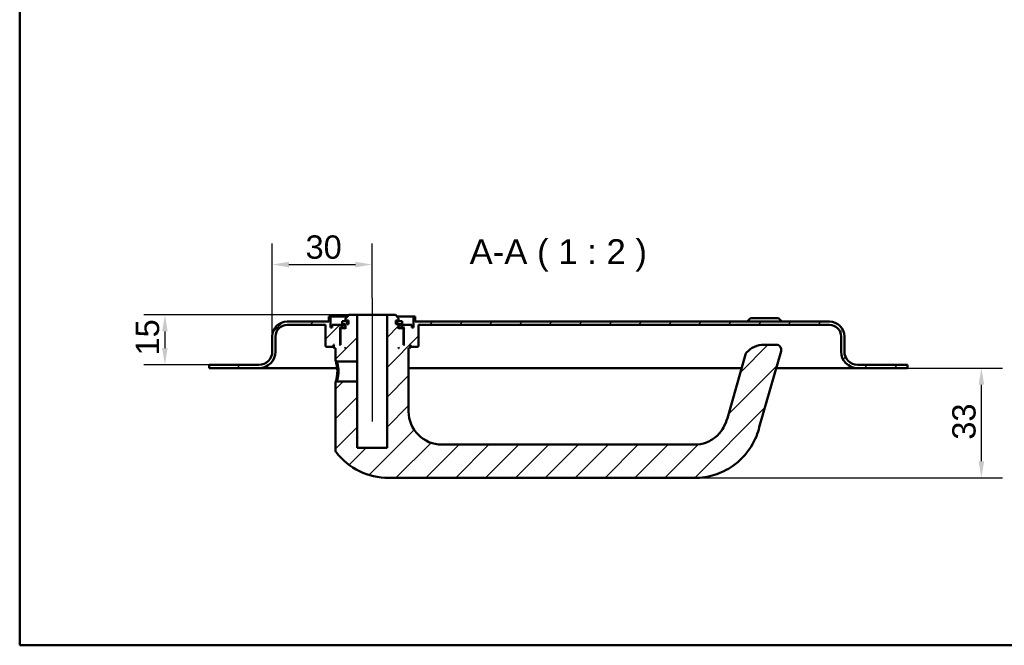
# Model space of a CAD drawing. Header units: millimetres. Extents: x 20 to 833, y 20 to 574.
# Tile 1 of 6: x 20 to 316, y 20 to 208. Entities that reach past the tile are written whole.
import ezdxf

# ---------------------------------------------------------------- set-up
doc = ezdxf.new("R2010")
doc.units = ezdxf.units.MM
doc.header["$LTSCALE"] = 2
for name, color, linetype, lineweight in [('Bemaßungen(DIN)', 7, 'Continuous', 25), ('Mittellinie(DIN)', 7, 'Continuous', 25), ('Sichtbare Kanten(DIN)', 7, 'Continuous', 50), ('Skizziergeometrie(DIN)', 7, 'Continuous', 50), ('Symbole(DIN)', 7, 'Continuous', 25)]:
    doc.layers.add(name, color=color, linetype=linetype, lineweight=lineweight)
doc.layers.add('Schraffur', color=179, linetype='Continuous', lineweight=9, true_color=0x1e1e47)
doc.styles.add('Aktuell-DINGroßer Text', font='arial.ttf')
doc.styles.add('STANDARD-DIN~0', font='arial.ttf')
doc.dimstyles.new('CAD-LAN', dxfattribs={"dimscale": 2, "dimtxt": 3.5, "dimasz": 2.5, "dimexe": 3.175, "dimexo": 0, "dimgap": 0.8, "dimtad": 1, "dimrnd": 1e-08, "dimtxsty": 'STANDARD-DIN~0', "dimcen": 0.09, "dimdle": 10, "dimclrd": 250, "dimclre": 250, "dimclrt": 250, "dimadec": 0, "dimazin": 2, "dimtfac": 1, "dimtmove": 0, "dimatfit": 3, "dimfxl": 1, "dimtolj": 1, "dimtzin": 0, "dimlwd": 25, "dimlwe": 25, "dimarcsym": 0})

# ---------------------------------------------------------------- blocks, each defined once
blk = doc.blocks.new('Ränder Standardrahmen')
at = {"layer": 'Skizziergeometrie(DIN)', "flags": 128}
blk.add_lwpolyline([(10, 10), (10, 287), (410, 287), (410, 10), (10, 10)], dxfattribs=at)
blk = doc.blocks.new('*D24')
at = {"layer": 'Bemaßungen(DIN)', "color": 250, "linetype": 'Continuous', "lineweight": 25, "true_color": 0x3f3f3f, "transparency": 16777216}
for p, q in [((286.95, 103.28), (315.5, 103.28)), ((309.15, 75.28), (309.15, 98.28)), ((222.95, 70.28), (315.5, 70.28))]:
    blk.add_line(p, q, dxfattribs=at)
at = {"layer": 'Bemaßungen(DIN)', "color": 250, "linetype": 'Continuous', "true_color": 0x3f3f3f, "transparency": 16777216}
for points in [[(308.32, 98.28), (309.99, 98.28), (309.15, 103.28)], [(308.32, 75.28), (309.99, 75.28), (309.15, 70.28)]]:
    blk.add_solid(points, dxfattribs=at)
at = {"layer": 'Defpoints', "color": 0, "linetype": 'Continuous', "transparency": 16777216}
for p in [(286.95, 103.28), (309.15, 103.28), (222.95, 70.28)]:
    blk.add_point(p, dxfattribs=at)
at = {"layer": 'Bemaßungen(DIN)', "color": 250, "linetype": 'Continuous', "lineweight": 25, "true_color": 0x3f3f3f, "transparency": 16777216, "insert": (300.4, 81.77), "char_height": 7, "attachment_point": 1, "rotation": 90, "style": 'STANDARD-DIN~0'}
blk.add_mtext('\\A1;33', dxfattribs=at)
blk = doc.blocks.new('*D25')
at = {"layer": 'Bemaßungen(DIN)', "color": 250, "linetype": 'Continuous', "lineweight": 25, "true_color": 0x3f3f3f, "transparency": 16777216}
for p, q in [((95.95, 112.78), (95.95, 140.74)), ((125.95, 124.28), (125.95, 140.74)), ((100.95, 134.39), (120.95, 134.39))]:
    blk.add_line(p, q, dxfattribs=at)
at = {"layer": 'Bemaßungen(DIN)', "color": 250, "linetype": 'Continuous', "true_color": 0x3f3f3f, "transparency": 16777216}
for points in [[(100.95, 135.22), (100.95, 133.55), (95.95, 134.39)], [(120.95, 135.22), (120.95, 133.55), (125.95, 134.39)]]:
    blk.add_solid(points, dxfattribs=at)
at = {"layer": 'Defpoints', "color": 0, "linetype": 'Continuous', "transparency": 16777216}
for p in [(125.95, 134.39), (125.95, 124.28), (95.95, 112.78)]:
    blk.add_point(p, dxfattribs=at)
at = {"layer": 'Bemaßungen(DIN)', "color": 250, "linetype": 'Continuous', "lineweight": 25, "true_color": 0x3f3f3f, "transparency": 16777216, "insert": (105.95, 143.14), "char_height": 7, "attachment_point": 1, "style": 'STANDARD-DIN~0'}
blk.add_mtext('\\A1;30', dxfattribs=at)
blk = doc.blocks.new('*D26')
at = {"layer": 'Bemaßungen(DIN)', "color": 250, "linetype": 'Continuous', "lineweight": 25, "true_color": 0x3f3f3f, "transparency": 16777216}
for p, q in [((118.95, 119.28), (57.31, 119.28)), ((63.66, 114.28), (63.66, 109.28)), ((76.95, 104.28), (57.31, 104.28))]:
    blk.add_line(p, q, dxfattribs=at)
at = {"layer": 'Bemaßungen(DIN)', "color": 250, "linetype": 'Continuous', "true_color": 0x3f3f3f, "transparency": 16777216}
for points in [[(62.83, 114.28), (64.49, 114.28), (63.66, 119.28)], [(62.83, 109.28), (64.49, 109.28), (63.66, 104.28)]]:
    blk.add_solid(points, dxfattribs=at)
at = {"layer": 'Defpoints', "color": 0, "linetype": 'Continuous', "transparency": 16777216}
for p in [(118.95, 119.28), (63.66, 104.28), (76.95, 104.28)]:
    blk.add_point(p, dxfattribs=at)
at = {"layer": 'Bemaßungen(DIN)', "color": 250, "linetype": 'Continuous', "lineweight": 25, "true_color": 0x3f3f3f, "transparency": 16777216, "insert": (54.91, 107.07), "char_height": 7, "attachment_point": 1, "rotation": 90, "style": 'STANDARD-DIN~0'}
blk.add_mtext('\\A1;15', dxfattribs=at)

msp = doc.modelspace()

# ---------------------------------------------------------------- hatches: boundary and pattern name
at = {"layer": 'Schraffur'}
h = msp.add_hatch(dxfattribs=at)
h.set_pattern_fill('ANSI31', color=256, scale=50.8, style=0)
h.set_pattern_definition([(45, (0, 0), (-4.49013, 4.49013), [])])
edge = h.paths.add_edge_path()
edge.add_spline(control_points=[(115.316, 99.279), (115.255, 99.219), (115.193, 99.159), (115.069, 99.039), (115.007, 98.979), (114.945, 98.918)], knot_values=[-0.0518023, -0.0518023, -0.0518023, -0.0518023, -0.0259878, -0.0259878, 0, 0, 0, 0], degree=3, periodic=0)
edge.add_line((114.945, 98.918), (114.945, 78.619))
edge.add_spline(control_points=[(114.945, 78.619), (114.944, 78.536), (114.954, 78.423), (115.034, 78.191), (115.087, 78.093), (115.154, 78.005)], knot_values=[-0.0736087, -0.0736087, -0.0736087, -0.0736087, -0.0330475, -0.0330475, 0, 0, 0, 0], degree=3, periodic=0)
edge.add_ellipse((130.945, 90.279), major_axis=(-15.791, -12.274), ratio=1, start_angle=0, end_angle=52.14333)
edge.add_line((130.945, 70.279), (222.945, 70.279))
edge.add_spline(control_points=[(222.945, 70.279), (224.971, 70.279), (226.995, 70.595), (230.859, 71.806), (232.694, 72.699), (236.532, 75.368), (238.37, 77.287), (241.347, 81.938), (241.892, 83.797), (242.384, 85.511)], knot_values=[-1.7742763, -1.7742763, -1.7742763, -1.7742763, -1.3978182, -1.3978182, -1.0218836, -1.0218836, -0.5349119, -0.5349119, 0, 0, 0, 0], degree=3, periodic=0)
edge.add_line((242.384, 85.511), (248.937, 108.366))
edge.add_ellipse((247.495, 108.779), major_axis=(1.442, -0.413), ratio=1, start_angle=0, end_angle=106)
edge.add_line((247.495, 110.279), (243.792, 110.279))
edge.add_ellipse((243.792, 103.279), major_axis=(0, 7), ratio=1, start_angle=0, end_angle=48.30264)
edge.add_ellipse((239.685, 106.938), major_axis=(-1.12, 0.998), ratio=1, start_angle=0, end_angle=25.69736)
edge.add_line((238.243, 107.351), (232.771, 88.267))
edge.add_spline(control_points=[(232.771, 88.267), (232.487, 87.275), (232.112, 86.3), (231.293, 84.86), (230.696, 83.928), (228.751, 82.123), (227.669, 81.427), (225.263, 80.472), (224.037, 80.279), (222.945, 80.279)], knot_values=[-1.5570511, -1.5570511, -1.5570511, -1.5570511, -0.9847975, -0.9847975, -0.6392632, -0.6392632, -0.3276597, -0.3276597, 0, 0, 0, 0], degree=3, periodic=0)
edge.add_line((222.945, 80.279), (146.945, 80.279))
edge.add_ellipse((146.945, 90.279), major_axis=(0, -10), ratio=1, start_angle=270, end_angle=360, ccw=False)
edge.add_line((136.945, 90.279), (136.945, 109.279))
edge.add_line((136.945, 109.279), (137.245, 109.279))
edge.add_line((137.245, 109.279), (137.445, 109.479))
edge.add_line((137.445, 109.479), (137.445, 110.079))
edge.add_line((137.445, 110.079), (137.245, 110.279))
edge.add_line((137.245, 110.279), (137.545, 110.279))
edge.add_line((137.545, 110.279), (137.545, 109.779))
edge.add_line((137.545, 109.779), (137.645, 109.679))
edge.add_line((137.645, 109.679), (139.745, 109.679))
edge.add_line((139.745, 109.679), (139.945, 109.879))
edge.add_line((139.945, 109.879), (139.945, 116.279))
edge.add_line((139.945, 116.279), (263.445, 116.279))
edge.add_ellipse((263.445, 112.779), major_axis=(0, 3.5), ratio=1, start_angle=270, end_angle=360, ccw=False)
edge.add_line((266.945, 112.779), (266.945, 108.279))
edge.add_ellipse((271.945, 108.279), major_axis=(-5, 0), ratio=1, start_angle=0, end_angle=90)
edge.add_line((271.945, 103.279), (286.945, 103.279))
edge.add_line((286.945, 103.279), (286.945, 104.279))
edge.add_line((286.945, 104.279), (271.945, 104.279))
edge.add_ellipse((271.945, 108.279), major_axis=(0, -4), ratio=1, start_angle=270, end_angle=360, ccw=False)
edge.add_line((267.945, 108.279), (267.945, 112.779))
edge.add_ellipse((263.445, 112.779), major_axis=(4.5, 0), ratio=1, start_angle=0, end_angle=90)
edge.add_line((263.445, 117.279), (138.945, 117.279))
edge.add_line((138.945, 117.279), (138.945, 118.779))
edge.add_line((138.945, 118.779), (138.445, 118.779))
edge.add_line((138.445, 118.779), (138.445, 115.479))
edge.add_line((138.445, 115.479), (137.945, 115.479))
edge.add_line((137.945, 115.479), (137.945, 116.279))
edge.add_line((137.945, 116.279), (134.945, 116.279))
edge.add_line((134.945, 116.279), (134.945, 115.479))
edge.add_line((134.945, 115.479), (135.695, 115.479))
edge.add_line((135.695, 115.479), (135.495, 115.279))
edge.add_line((135.495, 115.279), (135.495, 110.479))
edge.add_line((135.495, 110.479), (135.695, 110.279))
edge.add_line((135.695, 110.279), (135.445, 110.279))
edge.add_line((135.445, 110.279), (135.445, 115.079))
edge.add_line((135.445, 115.079), (135.245, 115.279))
edge.add_line((135.245, 115.279), (134.145, 115.279))
edge.add_line((134.145, 115.279), (133.945, 115.079))
edge.add_line((133.945, 115.079), (133.945, 116.479))
edge.add_line((133.945, 116.479), (134.962, 116.479))
edge.add_line((134.962, 116.479), (134.962, 117.379))
edge.add_line((134.962, 117.379), (133.459, 117.379))
edge.add_line((133.459, 117.379), (133.459, 116.479))
edge.add_line((133.459, 116.479), (133.045, 116.479))
edge.add_line((133.045, 116.479), (133.045, 117.579))
edge.add_line((133.045, 117.579), (133.945, 117.579))
edge.add_line((133.945, 117.579), (133.945, 118.279))
edge.add_line((133.945, 118.279), (132.945, 119.279))
edge.add_line((132.945, 119.279), (130.445, 119.279))
edge.add_line((130.445, 119.279), (130.445, 79.279))
edge.add_line((130.445, 79.279), (121.445, 79.279))
edge.add_line((121.445, 79.279), (121.445, 99.279))
edge.add_line((121.445, 99.279), (115.316, 99.279))
h.paths.add_polyline_path([(134.145, 109.279), (133.945, 109.279), (133.945, 109.479)], flags=0)
edge = h.paths.add_edge_path()
edge.add_spline(control_points=[(114.945, 105.64), (115.008, 105.58), (115.07, 105.519), (115.194, 105.399), (115.256, 105.339), (115.318, 105.279)], knot_values=[-0.0519737, -0.0519737, -0.0519737, -0.0519737, -0.0259868, -0.0259868, -0.0001653, -0.0001653, -0.0001653, -0.0001653], degree=3, periodic=0)
edge.add_line((115.318, 105.279), (121.445, 105.279))
edge.add_line((121.445, 105.279), (121.445, 119.279))
edge.add_line((121.445, 119.279), (118.945, 119.279))
edge.add_line((118.945, 119.279), (117.945, 118.279))
edge.add_line((117.945, 118.279), (117.945, 117.579))
edge.add_line((117.945, 117.579), (118.845, 117.579))
edge.add_line((118.845, 117.579), (118.845, 116.479))
edge.add_line((118.845, 116.479), (118.431, 116.479))
edge.add_line((118.431, 116.479), (118.431, 117.379))
edge.add_line((118.431, 117.379), (116.928, 117.379))
edge.add_line((116.928, 117.379), (116.928, 116.479))
edge.add_line((116.928, 116.479), (117.945, 116.479))
edge.add_line((117.945, 116.479), (117.945, 115.079))
edge.add_line((117.945, 115.079), (117.745, 115.279))
edge.add_line((117.745, 115.279), (116.645, 115.279))
edge.add_line((116.645, 115.279), (116.445, 115.079))
edge.add_line((116.445, 115.079), (116.445, 110.279))
edge.add_line((116.445, 110.279), (116.195, 110.279))
edge.add_line((116.195, 110.279), (116.395, 110.479))
edge.add_line((116.395, 110.479), (116.395, 115.279))
edge.add_line((116.395, 115.279), (116.195, 115.479))
edge.add_line((116.195, 115.479), (116.945, 115.479))
edge.add_line((116.945, 115.479), (116.945, 116.279))
edge.add_line((116.945, 116.279), (113.945, 116.279))
edge.add_line((113.945, 116.279), (113.945, 115.479))
edge.add_line((113.945, 115.479), (113.445, 115.479))
edge.add_line((113.445, 115.479), (113.445, 118.779))
edge.add_line((113.445, 118.779), (112.945, 118.779))
edge.add_line((112.945, 118.779), (112.945, 117.279))
edge.add_line((112.945, 117.279), (100.445, 117.279))
edge.add_ellipse((100.445, 112.779), major_axis=(0, 4.5), ratio=1, start_angle=0, end_angle=90)
edge.add_line((95.945, 112.779), (95.945, 108.279))
edge.add_ellipse((91.945, 108.279), major_axis=(4, 0), ratio=1, start_angle=270, end_angle=360, ccw=False)
edge.add_line((91.945, 104.279), (76.945, 104.279))
edge.add_line((76.945, 104.279), (76.945, 103.279))
edge.add_line((76.945, 103.279), (91.945, 103.279))
edge.add_ellipse((91.945, 108.279), major_axis=(0, -5), ratio=1, start_angle=0, end_angle=90)
edge.add_line((96.945, 108.279), (96.945, 112.779))
edge.add_ellipse((100.445, 112.779), major_axis=(-3.5, 0), ratio=1, start_angle=270, end_angle=360, ccw=False)
edge.add_line((100.445, 116.279), (111.945, 116.279))
edge.add_line((111.945, 116.279), (111.945, 109.879))
edge.add_line((111.945, 109.879), (112.145, 109.679))
edge.add_line((112.145, 109.679), (114.245, 109.679))
edge.add_line((114.245, 109.679), (114.345, 109.779))
edge.add_line((114.345, 109.779), (114.345, 110.279))
edge.add_line((114.345, 110.279), (114.645, 110.279))
edge.add_line((114.645, 110.279), (114.445, 110.079))
edge.add_line((114.445, 110.079), (114.445, 109.479))
edge.add_line((114.445, 109.479), (114.645, 109.279))
edge.add_line((114.645, 109.279), (114.945, 109.279))
edge.add_line((114.945, 109.279), (114.945, 105.64))
h.paths.add_polyline_path([(117.945, 109.279), (117.745, 109.279), (117.945, 109.479)], flags=0)

# ---------------------------------------------------------------- linework, layer by layer
at = {"layer": 'Mittellinie(DIN)', "linetype": 'Continuous'}
msp.add_line((125.945, 124.279), (125.945, 87.279), dxfattribs=at)
at = {"layer": 'Sichtbare Kanten(DIN)'}
for p, q in [((113.445, 118.779), (112.945, 118.779)), ((112.945, 118.779), (112.945, 117.279)), ((113.445, 115.479), (113.445, 118.779)), ((113.445, 118.779), (118.445, 118.779)), ((118.945, 119.279), (117.945, 118.279)), ((121.445, 119.279), (118.945, 119.279)), ((121.445, 105.279), (121.445, 119.279)), ((121.445, 119.279), (130.445, 119.279)), ((132.945, 119.279), (130.445, 119.279)), ((130.445, 119.279), (130.445, 79.279)), ((133.945, 118.279), (132.945, 119.279)), ((133.445, 118.779), (138.445, 118.779)), ((138.945, 118.779), (138.445, 118.779)), ((138.445, 118.779), (138.445, 115.479)), ((138.945, 117.279), (138.945, 118.779)), ((112.945, 117.279), (100.445, 117.279)), ((100.445, 116.279), (111.945, 116.279)), ((111.945, 116.279), (111.945, 109.879)), ((113.945, 115.479), (113.445, 115.479)), ((116.945, 116.279), (113.945, 116.279)), ((113.945, 116.279), (113.945, 115.479)), ((116.395, 115.279), (116.195, 115.479)), ((116.195, 115.479), (116.945, 115.479)), ((118.431, 117.379), (116.928, 117.379)), ((116.928, 117.379), (116.928, 116.479)), ((116.928, 116.479), (117.945, 116.479)), ((116.945, 115.479), (116.945, 116.279)), ((116.945, 116.279), (117.945, 116.279)), ((117.945, 115.479), (116.945, 115.479)), ((117.945, 118.279), (117.945, 117.579)), ((117.945, 117.579), (118.845, 117.579)), ((117.945, 116.479), (117.945, 115.079)), ((118.431, 116.479), (118.431, 117.379)), ((118.845, 117.379), (118.431, 117.379)), ((118.845, 116.479), (118.431, 116.479)), ((118.845, 117.579), (118.845, 116.479)), ((133.045, 116.479), (133.045, 117.579)), ((133.045, 117.579), (133.945, 117.579)), ((133.459, 117.379), (133.045, 117.379)), ((133.459, 116.479), (133.045, 116.479)), ((134.962, 117.379), (133.459, 117.379)), ((133.459, 117.379), (133.459, 116.479)), ((133.945, 117.579), (133.945, 118.279)), ((133.945, 115.079), (133.945, 116.479)), ((133.945, 116.479), (134.962, 116.479)), ((133.945, 116.279), (134.945, 116.279)), ((134.945, 115.479), (133.945, 115.479)), ((137.945, 116.279), (134.945, 116.279)), ((134.945, 116.279), (134.945, 115.479)), ((134.945, 115.479), (135.695, 115.479)), ((134.962, 116.479), (134.962, 117.379)), ((135.695, 115.479), (135.495, 115.279)), ((137.945, 115.479), (137.945, 116.279)), ((138.445, 115.479), (137.945, 115.479)), ((263.445, 117.279), (138.945, 117.279)), ((139.945, 109.879), (139.945, 116.279)), ((139.945, 116.279), (263.445, 116.279)), ((239.695, 118.279), (238.695, 117.279)), ((239.695, 118.279), (248.195, 118.279)), ((248.195, 118.279), (249.195, 117.279)), ((95.945, 112.779), (95.945, 108.279)), ((96.945, 108.279), (96.945, 112.779)), ((116.395, 110.479), (116.395, 115.279)), ((116.395, 115.279), (116.645, 115.279)), ((116.645, 115.279), (116.445, 115.079)), ((116.445, 115.079), (116.445, 110.279)), ((117.745, 115.279), (116.645, 115.279)), ((117.945, 115.079), (117.745, 115.279)), ((117.945, 115.279), (117.745, 115.279)), ((134.145, 115.279), (133.945, 115.079)), ((134.145, 115.279), (133.945, 115.279)), ((135.245, 115.279), (134.145, 115.279)), ((135.445, 115.079), (135.245, 115.279)), ((135.245, 115.279), (135.495, 115.279)), ((135.445, 110.279), (135.445, 115.079)), ((135.495, 115.279), (135.495, 110.479)), ((266.945, 112.779), (266.945, 108.279)), ((267.945, 108.279), (267.945, 112.779)), ((111.945, 109.879), (112.145, 109.679)), ((112.145, 109.679), (114.245, 109.679)), ((114.245, 109.679), (114.345, 109.779)), ((114.245, 109.679), (114.445, 109.679)), ((114.345, 109.779), (114.345, 110.279)), ((114.345, 110.279), (114.645, 110.279)), ((114.445, 109.779), (114.345, 109.779)), ((114.645, 110.279), (114.445, 110.079)), ((114.445, 110.079), (114.445, 109.479)), ((116.195, 110.279), (116.395, 110.479)), ((116.445, 110.279), (116.195, 110.279)), ((116.445, 110.479), (116.395, 110.479)), ((135.495, 110.479), (135.445, 110.479)), ((135.695, 110.279), (135.445, 110.279)), ((135.495, 110.479), (135.695, 110.279)), ((137.445, 110.079), (137.245, 110.279)), ((137.245, 110.279), (137.545, 110.279)), ((137.445, 109.479), (137.445, 110.079)), ((137.545, 109.779), (137.445, 109.779)), ((137.445, 109.679), (137.645, 109.679)), ((137.545, 110.279), (137.545, 109.779)), ((137.545, 109.779), (137.645, 109.679)), ((137.645, 109.679), (139.745, 109.679)), ((139.745, 109.679), (139.945, 109.879)), ((247.495, 110.279), (243.792, 110.279)), ((114.445, 109.479), (114.645, 109.279)), ((114.645, 109.279), (114.945, 109.279)), ((114.945, 109.279), (114.945, 105.64)), ((117.745, 109.279), (117.945, 109.479)), ((117.945, 109.279), (117.745, 109.279)), ((117.945, 109.479), (117.945, 109.279)), ((133.945, 109.279), (133.945, 109.479)), ((133.945, 109.479), (134.145, 109.279)), ((134.145, 109.279), (133.945, 109.279)), ((136.945, 90.279), (136.945, 109.279)), ((136.945, 109.279), (137.245, 109.279)), ((137.245, 109.279), (137.445, 109.479)), ((238.243, 107.351), (232.771, 88.267)), ((242.384, 85.511), (248.937, 108.366)), ((91.945, 104.279), (76.945, 104.279)), ((76.945, 104.279), (76.945, 103.279)), ((114.946, 105.64), (115.318, 105.279)), ((115.318, 105.279), (121.445, 105.279)), ((121.445, 105.279), (121.445, 99.279)), ((286.945, 104.279), (271.945, 104.279)), ((286.945, 103.279), (286.945, 104.279)), ((76.945, 103.279), (91.945, 103.279)), ((91.945, 103.279), (106.945, 103.279)), ((115.455, 103.279), (106.945, 103.279)), ((237.076, 103.279), (136.945, 103.279)), ((256.945, 103.279), (247.479, 103.279)), ((256.945, 103.279), (271.945, 103.279)), ((271.945, 103.279), (286.945, 103.279)), ((115.317, 99.279), (114.945, 98.918)), ((114.945, 98.918), (114.945, 78.619)), ((121.445, 99.279), (115.316, 99.279)), ((121.445, 79.279), (121.445, 99.279)), ((222.945, 80.279), (146.945, 80.279)), ((130.445, 79.279), (121.445, 79.279)), ((130.945, 70.279), (222.945, 70.279))]:
    msp.add_line(p, q, dxfattribs=at)
for centre, radius, start, end in [((100.445, 112.779), 4.5, 90, 180), ((100.445, 112.779), 3.5, 90, 180), ((263.445, 112.779), 4.5, 0, 90), ((263.445, 112.779), 3.5, 0, 90), ((243.792, 103.279), 7, 90, 138.30264), ((247.495, 108.779), 1.5, 344, 90), ((91.945, 108.279), 4, 270, 0), ((91.945, 108.279), 5, 270, 0), ((239.685, 106.938), 1.5, 138.30264, 164), ((271.945, 108.279), 5, 180, 270), ((271.945, 108.279), 4, 180, 270), ((146.945, 90.279), 10, 180, 270), ((130.945, 90.279), 20, 217.85667, 270)]:
    msp.add_arc(centre, radius, start, end, dxfattribs=at)
for points, knots in [([(114.946, 105.64), (114.946, 105.64), (114.969, 105.568), (115.062, 105.273), (115.302, 104.407), (115.509, 103.288), (115.51, 102.279), (115.51, 102.279), (115.51, 102.279), (115.51, 102.279)], [-0.52855562, -0.52855562, -0.52855562, -0.52855562, -0.45322919, -0.33992189, -0.30215279, 0, 0, 0, 0.00002622, 0.00002622, 0.00002622, 0.00002622]), ([(115.863, 102.279), (115.863, 102.279), (115.863, 102.279), (115.863, 102.279), (115.862, 103.18), (115.684, 104.067), (115.527, 104.623), (115.507, 104.693), (115.488, 104.757), (115.47, 104.817), (115.415, 104.996), (115.37, 105.127), (115.344, 105.203), (115.327, 105.253), (115.318, 105.279), (115.318, 105.279)], [2.11504322, 2.11504322, 2.11504322, 2.11504322, 2.11506954, 2.11506954, 2.11506954, 2.41722233, 2.41722233, 2.41722233, 2.45499143, 2.45499143, 2.45499143, 2.56829872, 2.56829872, 2.56829872, 2.64387407, 2.64387407, 2.64387407, 2.64387407]), ([(115.51, 102.279), (115.511, 101.775), (115.422, 100.758), (115.151, 99.567), (114.973, 99.004), (114.945, 98.919), (114.945, 98.918)], [-2.11504332, -2.11504332, -2.11504332, -2.11504332, -1.96399314, -1.81291674, -1.66184035, -1.58650215, -1.58650215, -1.58650215, -1.58650215]), ([(115.316, 99.279), (115.317, 99.279), (115.326, 99.305), (115.343, 99.355), (115.378, 99.456), (115.447, 99.656), (115.525, 99.934), (115.603, 100.212), (115.69, 100.567), (115.755, 100.971), (115.821, 101.375), (115.864, 101.829), (115.863, 102.279)], [3.70156417, 3.70156417, 3.70156417, 3.70156417, 3.77690989, 3.77690989, 3.77690989, 3.92798628, 3.92798628, 3.92798628, 4.07906268, 4.07906268, 4.07906268, 4.23011276, 4.23011276, 4.23011276, 4.23011276]), ([(232.771, 88.267), (232.487, 87.275), (232.112, 86.3), (231.293, 84.86), (230.696, 83.928), (228.751, 82.123), (227.669, 81.427), (225.263, 80.472), (224.037, 80.279), (222.945, 80.279)], [-1.5570511, -1.5570511, -1.5570511, -1.5570511, -0.9847975, -0.9847975, -0.6392632, -0.6392632, -0.3276597, -0.3276597, 0, 0, 0, 0]), ([(222.945, 70.279), (224.971, 70.279), (226.995, 70.595), (230.859, 71.806), (232.694, 72.699), (236.532, 75.368), (238.37, 77.287), (241.347, 81.938), (241.892, 83.797), (242.384, 85.511)], [-1.7742763, -1.7742763, -1.7742763, -1.7742763, -1.3978182, -1.3978182, -1.0218836, -1.0218836, -0.5349119, -0.5349119, 0, 0, 0, 0]), ([(114.944, 78.619), (114.944, 78.536), (114.954, 78.423), (115.034, 78.191), (115.087, 78.093), (115.154, 78.005)], [-0.073608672, -0.073608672, -0.073608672, -0.073608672, -0.033047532, -0.033047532, 0, 0, 0, 0])]:
    msp.add_open_spline(points, degree=3, knots=knots, dxfattribs=at)

# ---------------------------------------------------------------- block references
at = {"xscale": 2, "yscale": 2, "zscale": 2}
msp.add_blockref('Ränder Standardrahmen', (0, 0), dxfattribs=at)

# ---------------------------------------------------------------- texts
at = {"layer": 'Symbole(DIN)', "color": 7, "insert": (155.273, 132.279), "char_height": 7.4676, "attachment_point": 7, "style": 'Aktuell-DINGroßer Text'}
msp.add_mtext('A-A ( 1 : 2 )', dxfattribs=at)

# ---------------------------------------------------------------- dimensions: what is measured, and where the dimension line sits
at = {"layer": 'Bemaßungen(DIN)', "color": 250, "linetype": 'Continuous', "lineweight": 25, "true_color": 0x3f3f3f}
for base, p1, p2, angle, picture, middle in [((125.945, 134.388), (95.945, 112.779), (125.945, 124.279), 180, '*D25', (110.945, 134.388)), ((63.66, 104.279), (118.945, 119.279), (76.945, 104.279), 90, '*D26', (63.66, 111.779)), ((309.153, 103.279), (222.945, 70.279), (286.945, 103.279), 270, '*D24', (309.153, 86.779))]:
    dim = msp.add_linear_dim(base=base, p1=p1, p2=p2, angle=angle, dimstyle='CAD-LAN', override={"dimgap": 0.8, "dimdec": 2, "dimtol": 0, "dimlim": 0, "dimtp": 0, "dimtm": 0, "dimtdec": 2, "dimtofl": 0, "dimatfit": 1}, dxfattribs=at)
    dim.commit()
    dim.dimension.update_dxf_attribs({"geometry": picture, "text_midpoint": middle, "dimtype": 160})

doc.saveas('drawing.dxf')
